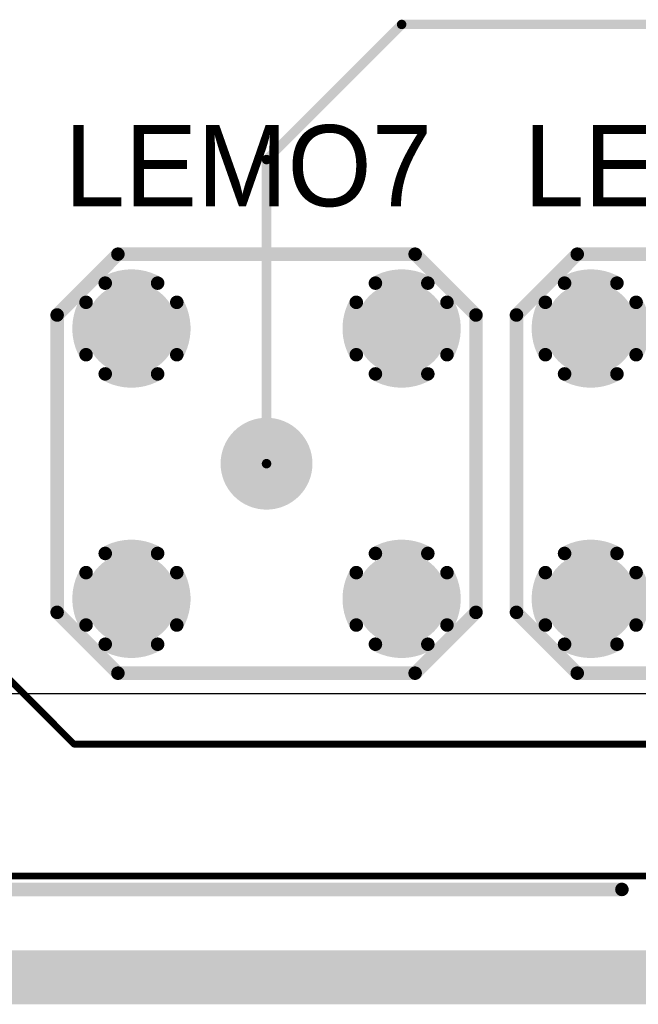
# Model space of a CAD drawing. Extents: x 0.21 to 6.77, y 0.98 to 2.62.
# Tile 2 of 16: x 1.13 to 1.59, y 0.98 to 1.71. Entities that reach past the tile are written whole.
import ezdxf

# ---------------------------------------------------------------- set-up
doc = ezdxf.new("R2010")
doc.units = 0
doc.layers.get('0').update_dxf_attribs({"linetype": 'CONTINUOUS'})
for name, color, linetype in [('BOTTOMLAYER', 5, 'CONTINUOUS'), ('BOTTOMSOLDER', 6, 'CONTINUOUS'), ('INTERNALPLANE1', 76, 'CONTINUOUS'), ('INTERNALPLANE2', 16, 'CONTINUOUS'), ('INTERNALPLANE3', 216, 'CONTINUOUS'), ('INTERNALPLANE4', 136, 'CONTINUOUS'), ('MULTILAYER', 9, 'CONTINUOUS'), ('PADHOLE', 156, 'CONTINUOUS'), ('TOPLAYER', 1, 'CONTINUOUS'), ('TOPOVERLAY', 2, 'CONTINUOUS'), ('TOPSOLDER', 216, 'CONTINUOUS')]:
    doc.layers.add(name, color=color, linetype=linetype)

# ---------------------------------------------------------------- blocks, each defined once
blk = doc.blocks.new('LEMO_EPA_00_9')
at = {"layer": 'BOTTOMLAYER', "const_width": 0.03}
for points in [[(-0.115, 0.1, 1), (-0.085, 0.1, 1)], [(0.085, 0.1, 1), (0.115, 0.1, 1)], [(-0.015, 0, 1), (0.015, 0, 1)], [(-0.115, -0.1, 1), (-0.085, -0.1, 1)], [(0.085, -0.1, 1), (0.115, -0.1, 1)]]:
    blk.add_lwpolyline(points, format="xyb", close=True, dxfattribs=at)
at = {"layer": 'BOTTOMSOLDER', "const_width": 0.034}
for points in [[(-0.117, 0.1, 1), (-0.083, 0.1, 1)], [(0.083, 0.1, 1), (0.117, 0.1, 1)], [(-0.017, 0, 1), (0.017, 0, 1)], [(-0.117, -0.1, 1), (-0.083, -0.1, 1)], [(0.083, -0.1, 1), (0.117, -0.1, 1)]]:
    blk.add_lwpolyline(points, format="xyb", close=True, dxfattribs=at)
at = {"layer": 'INTERNALPLANE1', "const_width": 0.03378}
for points in [[(-0.11689, 0.1, 1), (-0.08311, 0.1, 1)], [(0.08311, 0.1, 1), (0.11689, 0.1, 1)], [(-0.01689, 0, 1), (0.01689, 0, 1)], [(-0.11689, -0.1, 1), (-0.08311, -0.1, 1)], [(0.08311, -0.1, 1), (0.11689, -0.1, 1)]]:
    blk.add_lwpolyline(points, format="xyb", close=True, dxfattribs=at)
at = {"layer": 'INTERNALPLANE2', "const_width": 0.01}
for points in [[(-0.11939, 0.13358, -0.267949), (-0.08061, 0.13358)], [(0.08061, 0.13358, -0.267949), (0.11939, 0.13358)], [(-0.13358, 0.08061, -0.267949), (-0.13358, 0.11939)], [(-0.06642, 0.11939, -0.267949), (-0.06642, 0.08061)], [(0.06642, 0.08061, -0.267949), (0.06642, 0.11939)], [(0.13358, 0.11939, -0.267949), (0.13358, 0.08061)], [(-0.08061, 0.06642, -0.267949), (-0.11939, 0.06642)], [(0.11939, 0.06642, -0.267949), (0.08061, 0.06642)], [(-0.11939, -0.06642, -0.267949), (-0.08061, -0.06642)], [(0.08061, -0.06642, -0.267949), (0.11939, -0.06642)], [(-0.13358, -0.11939, -0.267949), (-0.13358, -0.08061)], [(-0.06642, -0.08061, -0.267949), (-0.06642, -0.11939)], [(0.06642, -0.11939, -0.267949), (0.06642, -0.08061)], [(0.13358, -0.08061, -0.267949), (0.13358, -0.11939)], [(-0.08061, -0.13358, -0.267949), (-0.11939, -0.13358)], [(0.11939, -0.13358, -0.267949), (0.08061, -0.13358)]]:
    blk.add_lwpolyline(points, format="xyb", dxfattribs=at)
at = {"layer": 'INTERNALPLANE2'}
for points, const_width in [([(-0.12189, 0.13358, 1), (-0.11689, 0.13358, 1)], 0.005), ([(-0.08311, 0.13358, 1), (-0.07811, 0.13358, 1)], 0.005), ([(0.07811, 0.13358, 1), (0.08311, 0.13358, 1)], 0.005), ([(0.11689, 0.13358, 1), (0.12189, 0.13358, 1)], 0.005), ([(-0.13608, 0.11939, 1), (-0.13108, 0.11939, 1)], 0.005), ([(-0.06892, 0.11939, 1), (-0.06392, 0.11939, 1)], 0.005), ([(0.06392, 0.11939, 1), (0.06892, 0.11939, 1)], 0.005), ([(0.13108, 0.11939, 1), (0.13608, 0.11939, 1)], 0.005), ([(-0.13608, 0.08061, 1), (-0.13108, 0.08061, 1)], 0.005), ([(-0.06892, 0.08061, 1), (-0.06392, 0.08061, 1)], 0.005), ([(0.06392, 0.08061, 1), (0.06892, 0.08061, 1)], 0.005), ([(0.13108, 0.08061, 1), (0.13608, 0.08061, 1)], 0.005), ([(-0.12189, 0.06642, 1), (-0.11689, 0.06642, 1)], 0.005), ([(-0.08311, 0.06642, 1), (-0.07811, 0.06642, 1)], 0.005), ([(0.07811, 0.06642, 1), (0.08311, 0.06642, 1)], 0.005), ([(0.11689, 0.06642, 1), (0.12189, 0.06642, 1)], 0.005), ([(-0.01689, 0, 1), (0.01689, 0, 1)], 0.03378), ([(-0.12189, -0.06642, 1), (-0.11689, -0.06642, 1)], 0.005), ([(-0.08311, -0.06642, 1), (-0.07811, -0.06642, 1)], 0.005), ([(0.07811, -0.06642, 1), (0.08311, -0.06642, 1)], 0.005), ([(0.11689, -0.06642, 1), (0.12189, -0.06642, 1)], 0.005), ([(-0.13608, -0.08061, 1), (-0.13108, -0.08061, 1)], 0.005), ([(-0.06892, -0.08061, 1), (-0.06392, -0.08061, 1)], 0.005), ([(0.06392, -0.08061, 1), (0.06892, -0.08061, 1)], 0.005), ([(0.13108, -0.08061, 1), (0.13608, -0.08061, 1)], 0.005), ([(-0.13608, -0.11939, 1), (-0.13108, -0.11939, 1)], 0.005), ([(-0.06892, -0.11939, 1), (-0.06392, -0.11939, 1)], 0.005), ([(0.06392, -0.11939, 1), (0.06892, -0.11939, 1)], 0.005), ([(0.13108, -0.11939, 1), (0.13608, -0.11939, 1)], 0.005), ([(-0.12189, -0.13358, 1), (-0.11689, -0.13358, 1)], 0.005), ([(-0.08311, -0.13358, 1), (-0.07811, -0.13358, 1)], 0.005), ([(0.07811, -0.13358, 1), (0.08311, -0.13358, 1)], 0.005), ([(0.11689, -0.13358, 1), (0.12189, -0.13358, 1)], 0.005)]:
    blk.add_lwpolyline(points, format="xyb", close=True, dxfattribs=dict(at, const_width=const_width))
at = {"layer": 'INTERNALPLANE3', "const_width": 0.03378}
for points in [[(-0.11689, 0.1, 1), (-0.08311, 0.1, 1)], [(0.08311, 0.1, 1), (0.11689, 0.1, 1)], [(-0.01689, 0, 1), (0.01689, 0, 1)], [(-0.11689, -0.1, 1), (-0.08311, -0.1, 1)], [(0.08311, -0.1, 1), (0.11689, -0.1, 1)]]:
    blk.add_lwpolyline(points, format="xyb", close=True, dxfattribs=at)
at = {"layer": 'INTERNALPLANE4', "const_width": 0.03378}
for points in [[(-0.11689, 0.1, 1), (-0.08311, 0.1, 1)], [(0.08311, 0.1, 1), (0.11689, 0.1, 1)], [(-0.01689, 0, 1), (0.01689, 0, 1)], [(-0.11689, -0.1, 1), (-0.08311, -0.1, 1)], [(0.08311, -0.1, 1), (0.11689, -0.1, 1)]]:
    blk.add_lwpolyline(points, format="xyb", close=True, dxfattribs=at)
at = {"layer": 'MULTILAYER', "const_width": 0.03}
for points in [[(-0.115, 0.1, 1), (-0.085, 0.1, 1)], [(0.085, 0.1, 1), (0.115, 0.1, 1)], [(-0.015, 0, 1), (0.015, 0, 1)], [(-0.115, -0.1, 1), (-0.085, -0.1, 1)], [(0.085, -0.1, 1), (0.115, -0.1, 1)]]:
    blk.add_lwpolyline(points, format="xyb", close=True, dxfattribs=at)
at = {"layer": 'PADHOLE', "const_width": 0.01378}
for points in [[(-0.10689, 0.1, 1), (-0.09311, 0.1, 1)], [(0.09311, 0.1, 1), (0.10689, 0.1, 1)], [(-0.00689, 0, 1), (0.00689, 0, 1)], [(-0.10689, -0.1, 1), (-0.09311, -0.1, 1)], [(0.09311, -0.1, 1), (0.10689, -0.1, 1)]]:
    blk.add_lwpolyline(points, format="xyb", close=True, dxfattribs=at)
at = {"layer": 'TOPLAYER', "const_width": 0.03}
for points in [[(-0.115, 0.1, 1), (-0.085, 0.1, 1)], [(0.085, 0.1, 1), (0.115, 0.1, 1)], [(-0.015, 0, 1), (0.015, 0, 1)], [(-0.115, -0.1, 1), (-0.085, -0.1, 1)], [(0.085, -0.1, 1), (0.115, -0.1, 1)]]:
    blk.add_lwpolyline(points, format="xyb", close=True, dxfattribs=at)
at = {"layer": 'TOPOVERLAY', "const_width": 0.01}
for points in [[(-0.155, 0.11), (-0.11, 0.155)], [(-0.11, 0.155), (0.11, 0.155)], [(0.11, 0.155), (0.155, 0.11)], [(-0.155, -0.11), (-0.155, 0.11)], [(0.155, -0.11), (0.155, 0.11)], [(-0.155, -0.11), (-0.11, -0.155)], [(0.11, -0.155), (0.155, -0.11)], [(-0.11, -0.155), (0.11, -0.155)]]:
    blk.add_lwpolyline(points, dxfattribs=at)
at = {"layer": 'TOPOVERLAY', "const_width": 0.005}
for points in [[(-0.1125, 0.155, 1), (-0.1075, 0.155, 1)], [(-0.1125, 0.155, 1), (-0.1075, 0.155, 1)], [(0.1075, 0.155, 1), (0.1125, 0.155, 1)], [(0.1075, 0.155, 1), (0.1125, 0.155, 1)], [(-0.1575, 0.11, 1), (-0.1525, 0.11, 1)], [(-0.1575, 0.11, 1), (-0.1525, 0.11, 1)], [(0.1525, 0.11, 1), (0.1575, 0.11, 1)], [(0.1525, 0.11, 1), (0.1575, 0.11, 1)], [(-0.1575, -0.11, 1), (-0.1525, -0.11, 1)], [(-0.1575, -0.11, 1), (-0.1525, -0.11, 1)], [(0.1525, -0.11, 1), (0.1575, -0.11, 1)], [(0.1525, -0.11, 1), (0.1575, -0.11, 1)], [(-0.1125, -0.155, 1), (-0.1075, -0.155, 1)], [(-0.1125, -0.155, 1), (-0.1075, -0.155, 1)], [(0.1075, -0.155, 1), (0.1125, -0.155, 1)], [(0.1075, -0.155, 1), (0.1125, -0.155, 1)]]:
    blk.add_lwpolyline(points, format="xyb", close=True, dxfattribs=at)
at = {"layer": 'TOPSOLDER', "const_width": 0.034}
for points in [[(-0.117, 0.1, 1), (-0.083, 0.1, 1)], [(0.083, 0.1, 1), (0.117, 0.1, 1)], [(-0.017, 0, 1), (0.017, 0, 1)], [(-0.117, -0.1, 1), (-0.083, -0.1, 1)], [(0.083, -0.1, 1), (0.117, -0.1, 1)]]:
    blk.add_lwpolyline(points, format="xyb", close=True, dxfattribs=at)
blk = doc.blocks.new('LEMO_EPA_00_10')
at = {"layer": 'BOTTOMLAYER', "const_width": 0.03}
for points in [[(-0.115, 0.1, 1), (-0.085, 0.1, 1)], [(0.085, 0.1, 1), (0.115, 0.1, 1)], [(-0.015, 0, 1), (0.015, 0, 1)], [(-0.115, -0.1, 1), (-0.085, -0.1, 1)], [(0.085, -0.1, 1), (0.115, -0.1, 1)]]:
    blk.add_lwpolyline(points, format="xyb", close=True, dxfattribs=at)
at = {"layer": 'BOTTOMSOLDER', "const_width": 0.034}
for points in [[(-0.117, 0.1, 1), (-0.083, 0.1, 1)], [(0.083, 0.1, 1), (0.117, 0.1, 1)], [(-0.017, 0, 1), (0.017, 0, 1)], [(-0.117, -0.1, 1), (-0.083, -0.1, 1)], [(0.083, -0.1, 1), (0.117, -0.1, 1)]]:
    blk.add_lwpolyline(points, format="xyb", close=True, dxfattribs=at)
at = {"layer": 'INTERNALPLANE1', "const_width": 0.03378}
for points in [[(-0.11689, 0.1, 1), (-0.08311, 0.1, 1)], [(0.08311, 0.1, 1), (0.11689, 0.1, 1)], [(-0.01689, 0, 1), (0.01689, 0, 1)], [(-0.11689, -0.1, 1), (-0.08311, -0.1, 1)], [(0.08311, -0.1, 1), (0.11689, -0.1, 1)]]:
    blk.add_lwpolyline(points, format="xyb", close=True, dxfattribs=at)
at = {"layer": 'INTERNALPLANE2', "const_width": 0.01}
for points in [[(-0.11939, 0.13358, -0.267949), (-0.08061, 0.13358)], [(0.08061, 0.13358, -0.267949), (0.11939, 0.13358)], [(-0.13358, 0.08061, -0.267949), (-0.13358, 0.11939)], [(-0.06642, 0.11939, -0.267949), (-0.06642, 0.08061)], [(0.06642, 0.08061, -0.267949), (0.06642, 0.11939)], [(0.13358, 0.11939, -0.267949), (0.13358, 0.08061)], [(-0.08061, 0.06642, -0.267949), (-0.11939, 0.06642)], [(0.11939, 0.06642, -0.267949), (0.08061, 0.06642)], [(-0.11939, -0.06642, -0.267949), (-0.08061, -0.06642)], [(0.08061, -0.06642, -0.267949), (0.11939, -0.06642)], [(-0.13358, -0.11939, -0.267949), (-0.13358, -0.08061)], [(-0.06642, -0.08061, -0.267949), (-0.06642, -0.11939)], [(0.06642, -0.11939, -0.267949), (0.06642, -0.08061)], [(0.13358, -0.08061, -0.267949), (0.13358, -0.11939)], [(-0.08061, -0.13358, -0.267949), (-0.11939, -0.13358)], [(0.11939, -0.13358, -0.267949), (0.08061, -0.13358)]]:
    blk.add_lwpolyline(points, format="xyb", dxfattribs=at)
at = {"layer": 'INTERNALPLANE2'}
for points, const_width in [([(-0.12189, 0.13358, 1), (-0.11689, 0.13358, 1)], 0.005), ([(-0.08311, 0.13358, 1), (-0.07811, 0.13358, 1)], 0.005), ([(0.07811, 0.13358, 1), (0.08311, 0.13358, 1)], 0.005), ([(0.11689, 0.13358, 1), (0.12189, 0.13358, 1)], 0.005), ([(-0.13608, 0.11939, 1), (-0.13108, 0.11939, 1)], 0.005), ([(-0.06892, 0.11939, 1), (-0.06392, 0.11939, 1)], 0.005), ([(0.06392, 0.11939, 1), (0.06892, 0.11939, 1)], 0.005), ([(0.13108, 0.11939, 1), (0.13608, 0.11939, 1)], 0.005), ([(-0.13608, 0.08061, 1), (-0.13108, 0.08061, 1)], 0.005), ([(-0.06892, 0.08061, 1), (-0.06392, 0.08061, 1)], 0.005), ([(0.06392, 0.08061, 1), (0.06892, 0.08061, 1)], 0.005), ([(0.13108, 0.08061, 1), (0.13608, 0.08061, 1)], 0.005), ([(-0.12189, 0.06642, 1), (-0.11689, 0.06642, 1)], 0.005), ([(-0.08311, 0.06642, 1), (-0.07811, 0.06642, 1)], 0.005), ([(0.07811, 0.06642, 1), (0.08311, 0.06642, 1)], 0.005), ([(0.11689, 0.06642, 1), (0.12189, 0.06642, 1)], 0.005), ([(-0.01689, 0, 1), (0.01689, 0, 1)], 0.03378), ([(-0.12189, -0.06642, 1), (-0.11689, -0.06642, 1)], 0.005), ([(-0.08311, -0.06642, 1), (-0.07811, -0.06642, 1)], 0.005), ([(0.07811, -0.06642, 1), (0.08311, -0.06642, 1)], 0.005), ([(0.11689, -0.06642, 1), (0.12189, -0.06642, 1)], 0.005), ([(-0.13608, -0.08061, 1), (-0.13108, -0.08061, 1)], 0.005), ([(-0.06892, -0.08061, 1), (-0.06392, -0.08061, 1)], 0.005), ([(0.06392, -0.08061, 1), (0.06892, -0.08061, 1)], 0.005), ([(0.13108, -0.08061, 1), (0.13608, -0.08061, 1)], 0.005), ([(-0.13608, -0.11939, 1), (-0.13108, -0.11939, 1)], 0.005), ([(-0.06892, -0.11939, 1), (-0.06392, -0.11939, 1)], 0.005), ([(0.06392, -0.11939, 1), (0.06892, -0.11939, 1)], 0.005), ([(0.13108, -0.11939, 1), (0.13608, -0.11939, 1)], 0.005), ([(-0.12189, -0.13358, 1), (-0.11689, -0.13358, 1)], 0.005), ([(-0.08311, -0.13358, 1), (-0.07811, -0.13358, 1)], 0.005), ([(0.07811, -0.13358, 1), (0.08311, -0.13358, 1)], 0.005), ([(0.11689, -0.13358, 1), (0.12189, -0.13358, 1)], 0.005)]:
    blk.add_lwpolyline(points, format="xyb", close=True, dxfattribs=dict(at, const_width=const_width))
at = {"layer": 'INTERNALPLANE3', "const_width": 0.03378}
for points in [[(-0.11689, 0.1, 1), (-0.08311, 0.1, 1)], [(0.08311, 0.1, 1), (0.11689, 0.1, 1)], [(-0.01689, 0, 1), (0.01689, 0, 1)], [(-0.11689, -0.1, 1), (-0.08311, -0.1, 1)], [(0.08311, -0.1, 1), (0.11689, -0.1, 1)]]:
    blk.add_lwpolyline(points, format="xyb", close=True, dxfattribs=at)
at = {"layer": 'INTERNALPLANE4', "const_width": 0.03378}
for points in [[(-0.11689, 0.1, 1), (-0.08311, 0.1, 1)], [(0.08311, 0.1, 1), (0.11689, 0.1, 1)], [(-0.01689, 0, 1), (0.01689, 0, 1)], [(-0.11689, -0.1, 1), (-0.08311, -0.1, 1)], [(0.08311, -0.1, 1), (0.11689, -0.1, 1)]]:
    blk.add_lwpolyline(points, format="xyb", close=True, dxfattribs=at)
at = {"layer": 'MULTILAYER', "const_width": 0.03}
for points in [[(-0.115, 0.1, 1), (-0.085, 0.1, 1)], [(0.085, 0.1, 1), (0.115, 0.1, 1)], [(-0.015, 0, 1), (0.015, 0, 1)], [(-0.115, -0.1, 1), (-0.085, -0.1, 1)], [(0.085, -0.1, 1), (0.115, -0.1, 1)]]:
    blk.add_lwpolyline(points, format="xyb", close=True, dxfattribs=at)
at = {"layer": 'PADHOLE', "const_width": 0.01378}
for points in [[(-0.10689, 0.1, 1), (-0.09311, 0.1, 1)], [(0.09311, 0.1, 1), (0.10689, 0.1, 1)], [(-0.00689, 0, 1), (0.00689, 0, 1)], [(-0.10689, -0.1, 1), (-0.09311, -0.1, 1)], [(0.09311, -0.1, 1), (0.10689, -0.1, 1)]]:
    blk.add_lwpolyline(points, format="xyb", close=True, dxfattribs=at)
at = {"layer": 'TOPLAYER', "const_width": 0.03}
for points in [[(-0.115, 0.1, 1), (-0.085, 0.1, 1)], [(0.085, 0.1, 1), (0.115, 0.1, 1)], [(-0.015, 0, 1), (0.015, 0, 1)], [(-0.115, -0.1, 1), (-0.085, -0.1, 1)], [(0.085, -0.1, 1), (0.115, -0.1, 1)]]:
    blk.add_lwpolyline(points, format="xyb", close=True, dxfattribs=at)
at = {"layer": 'TOPOVERLAY', "const_width": 0.01}
for points in [[(-0.155, 0.11), (-0.11, 0.155)], [(-0.11, 0.155), (0.11, 0.155)], [(0.11, 0.155), (0.155, 0.11)], [(-0.155, -0.11), (-0.155, 0.11)], [(0.155, -0.11), (0.155, 0.11)], [(-0.155, -0.11), (-0.11, -0.155)], [(0.11, -0.155), (0.155, -0.11)], [(-0.11, -0.155), (0.11, -0.155)]]:
    blk.add_lwpolyline(points, dxfattribs=at)
at = {"layer": 'TOPOVERLAY', "const_width": 0.005}
for points in [[(-0.1125, 0.155, 1), (-0.1075, 0.155, 1)], [(-0.1125, 0.155, 1), (-0.1075, 0.155, 1)], [(0.1075, 0.155, 1), (0.1125, 0.155, 1)], [(0.1075, 0.155, 1), (0.1125, 0.155, 1)], [(-0.1575, 0.11, 1), (-0.1525, 0.11, 1)], [(-0.1575, 0.11, 1), (-0.1525, 0.11, 1)], [(0.1525, 0.11, 1), (0.1575, 0.11, 1)], [(0.1525, 0.11, 1), (0.1575, 0.11, 1)], [(-0.1575, -0.11, 1), (-0.1525, -0.11, 1)], [(-0.1575, -0.11, 1), (-0.1525, -0.11, 1)], [(0.1525, -0.11, 1), (0.1575, -0.11, 1)], [(0.1525, -0.11, 1), (0.1575, -0.11, 1)], [(-0.1125, -0.155, 1), (-0.1075, -0.155, 1)], [(-0.1125, -0.155, 1), (-0.1075, -0.155, 1)], [(0.1075, -0.155, 1), (0.1125, -0.155, 1)], [(0.1075, -0.155, 1), (0.1125, -0.155, 1)]]:
    blk.add_lwpolyline(points, format="xyb", close=True, dxfattribs=at)
at = {"layer": 'TOPSOLDER', "const_width": 0.034}
for points in [[(-0.117, 0.1, 1), (-0.083, 0.1, 1)], [(0.083, 0.1, 1), (0.117, 0.1, 1)], [(-0.017, 0, 1), (0.017, 0, 1)], [(-0.117, -0.1, 1), (-0.083, -0.1, 1)], [(0.083, -0.1, 1), (0.117, -0.1, 1)]]:
    blk.add_lwpolyline(points, format="xyb", close=True, dxfattribs=at)

msp = doc.modelspace()

# ---------------------------------------------------------------- linework, layer by layer
at = {"layer": 'BOTTOMLAYER', "const_width": 0.005}
for points in [[(0.9, 1.445), (1.1725, 1.1725)], [(1.1725, 1.1725), (2.8475, 1.1725)], [(1.055, 1.075), (3.769, 1.075)]]:
    msp.add_lwpolyline(points, dxfattribs=at)
at = {"layer": 'BOTTOMLAYER', "const_width": 0.0025}
msp.add_lwpolyline([(1.17125, 1.1725, 1), (1.17375, 1.1725, 1)], format="xyb", close=True, dxfattribs=at)
msp.add_lwpolyline([(1.17125, 1.1725, 1), (1.17375, 1.1725, 1)], format="xyb", close=True, dxfattribs=at)
at = {"layer": 'INTERNALPLANE1', "const_width": 0.04}
msp.add_lwpolyline([(0.23, 1), (6.75, 1)], dxfattribs=at)
at = {"layer": 'INTERNALPLANE2', "const_width": 0.04}
msp.add_lwpolyline([(0.23, 1), (6.75, 1)], dxfattribs=at)
at = {"layer": 'INTERNALPLANE3', "const_width": 0.04}
msp.add_lwpolyline([(0.23, 1), (6.75, 1)], dxfattribs=at)
at = {"layer": 'INTERNALPLANE4', "const_width": 0.04}
msp.add_lwpolyline([(0.23, 1), (6.75, 1)], dxfattribs=at)
at = {"layer": 'TOPLAYER'}
for p, q in [((0.69, 1.21), (2.79, 1.21)), ((3.255, 1.075), (0.57124, 1.075))]:
    msp.add_line(p, q, dxfattribs=at)
at = {"layer": 'TOPLAYER', "const_width": 0.007}
for points in [[(1.315, 1.605), (1.415, 1.705)], [(1.415, 1.705), (1.93, 1.705)], [(1.315, 1.38), (1.315, 1.605)]]:
    msp.add_lwpolyline(points, dxfattribs=at)
at = {"layer": 'TOPLAYER', "const_width": 0.0035}
for points in [[(1.41325, 1.705, 1), (1.41675, 1.705, 1)], [(1.41325, 1.705, 1), (1.41675, 1.705, 1)], [(1.31325, 1.605, 1), (1.31675, 1.605, 1)], [(1.31325, 1.605, 1), (1.31675, 1.605, 1)], [(1.31325, 1.38, 1), (1.31675, 1.38, 1)]]:
    msp.add_lwpolyline(points, format="xyb", close=True, dxfattribs=at)
at = {"layer": 'TOPOVERLAY', "const_width": 0.01}
msp.add_lwpolyline([(0.48, 1.065), (1.57806, 1.065)], dxfattribs=at)
at = {"layer": 'TOPOVERLAY', "const_width": 0.005}
msp.add_lwpolyline([(1.57556, 1.065, 1), (1.58056, 1.065, 1)], format="xyb", close=True, dxfattribs=at)

# ---------------------------------------------------------------- block references
for name, p in [('LEMO_EPA_00_9', (1.315, 1.38)), ('LEMO_EPA_00_10', (1.655, 1.38))]:
    msp.add_blockref(name, p)

# ---------------------------------------------------------------- texts
at = {"layer": 'TOPOVERLAY'}
for s, p in [('LEMO7', (1.1655, 1.5705)), ('LEMO8', (1.5055, 1.5705))]:
    msp.add_text(s, height=0.06, dxfattribs=at).set_placement(p)

doc.saveas('drawing.dxf')
